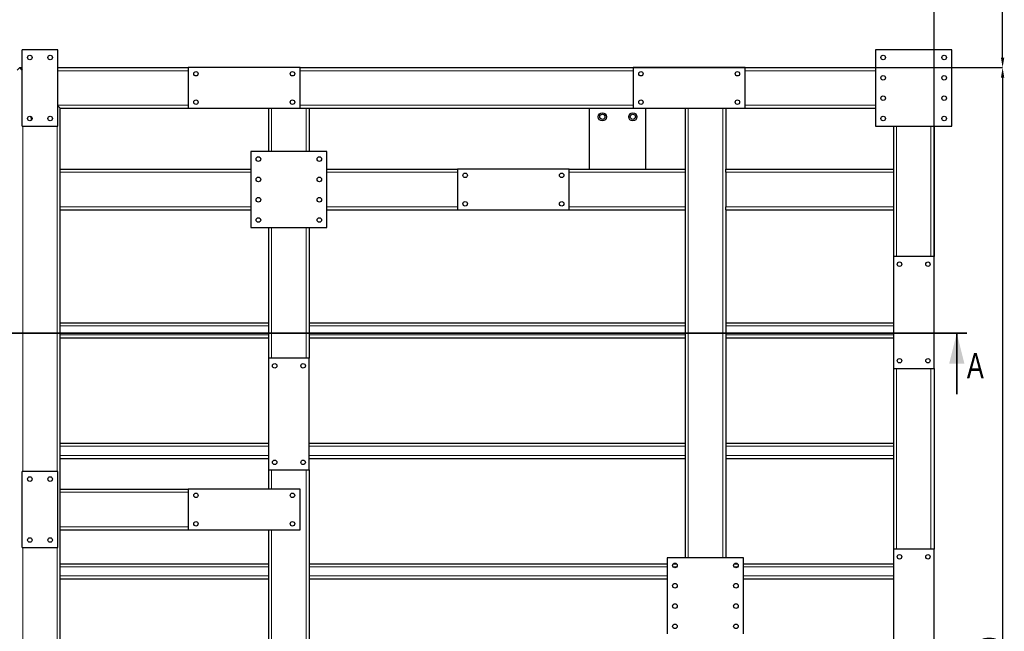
# Model space of a CAD drawing. Header units: millimetres. Extents: x 0 to 1712, y 0 to 594.
# Tile 16 of 18: x 1356 to 1550, y 204 to 325. Entities that reach past the tile are written whole.
import ezdxf

# ---------------------------------------------------------------- set-up
doc = ezdxf.new("R2010")
doc.units = ezdxf.units.MM
doc.header["$PDSIZE"] = -1
doc.layers.add('COTES', color=1, linetype='Continuous')
doc.layers.add('TRAIT-FINS', color=9, linetype='Continuous')
doc.layers.add('TRAIT-FORT', color=4, linetype='Continuous', lineweight=25)
doc.styles.add('SLDTEXTSTYLE0', font='TXT', dxfattribs={"width": 0.75})
doc.dimstyles.new('SLDDIMSTYLE7', dxfattribs={"dimtxt": 3.5, "dimasz": 2, "dimexe": 0, "dimexo": 0.0625, "dimgap": 0.875, "dimtad": 1, "dimdec": 0, "dimlfac": 10, "dimrnd": 1e-09, "dimzin": 12, "dimdsep": 46, "dimtxsty": 'SLDTEXTSTYLE0', "dimsah": 1, "dimcen": 0.09, "dimadec": 0, "dimazin": 3, "dimtfac": 1, "dimtdec": 0, "dimtofl": 0, "dimtmove": 0, "dimatfit": 3, "dimfxl": 1, "dimfrac": 2, "dimtolj": 1, "dimtzin": 12, "dimarcsym": 0})

# ---------------------------------------------------------------- blocks, each defined once
blk = doc.blocks.new('*D286')
at = {"layer": 'COTES', "color": 0, "lineweight": -2, "transparency": 16777216}
for p, q in [((1309.99, 370.67), (1309.99, 550.9)), ((1311.99, 550.9), (1533.99, 550.9)), ((1535.99, 278.27), (1535.99, 550.9))]:
    blk.add_line(p, q, dxfattribs=at)
at = {"layer": 'COTES', "color": 0, "transparency": 16777216}
for points in [[(1311.99, 551.24), (1311.99, 550.57), (1309.99, 550.9)], [(1533.99, 551.24), (1533.99, 550.57), (1535.99, 550.9)]]:
    blk.add_solid(points, dxfattribs=at)
at = {"layer": 'Defpoints', "color": 0, "transparency": 16777216}
for p in [(1535.99, 550.9), (1309.99, 370.6), (1535.99, 278.2)]:
    blk.add_point(p, dxfattribs=at)
at = {"layer": 'COTES', "color": 0, "transparency": 16777216, "insert": (1422.99, 555.28), "char_height": 3.5, "attachment_point": 2, "style": 'SLDTEXTSTYLE0'}
blk.add_mtext('\\A1;2260', dxfattribs=at)
blk = doc.blocks.new('*D289')
at = {"layer": 'COTES', "color": 0, "lineweight": -2, "transparency": 16777216}
for p, q in [((1272.86, 537.4), (1549.49, 537.4)), ((1549.49, 317.4), (1549.49, 535.4)), ((1411.26, 315.4), (1549.49, 315.4))]:
    blk.add_line(p, q, dxfattribs=at)
at = {"layer": 'COTES', "color": 0, "transparency": 16777216}
for points in [[(1549.16, 535.4), (1549.83, 535.4), (1549.49, 537.4)], [(1549.16, 317.4), (1549.83, 317.4), (1549.49, 315.4)]]:
    blk.add_solid(points, dxfattribs=at)
at = {"layer": 'Defpoints', "color": 0, "transparency": 16777216}
for p in [(1272.79, 537.4), (1549.49, 537.4), (1411.19, 315.4)]:
    blk.add_point(p, dxfattribs=at)
at = {"layer": 'COTES', "color": 0, "transparency": 16777216, "insert": (1545.12, 426.4), "char_height": 3.5, "attachment_point": 2, "rotation": 90, "style": 'SLDTEXTSTYLE0'}
blk.add_mtext('\\A1;2220', dxfattribs=at)
blk = doc.blocks.new('*D290')
at = {"layer": 'COTES', "color": 0, "lineweight": -2, "transparency": 16777216}
for p, q in [((1498.86, 315.4), (1549.49, 315.4)), ((1549.49, 313.4), (1549.49, 85.4)), ((1498.86, 83.4), (1549.49, 83.4))]:
    blk.add_line(p, q, dxfattribs=at)
at = {"layer": 'COTES', "color": 0, "transparency": 16777216}
for points in [[(1549.16, 313.4), (1549.83, 313.4), (1549.49, 315.4)], [(1549.16, 85.4), (1549.83, 85.4), (1549.49, 83.4)]]:
    blk.add_solid(points, dxfattribs=at)
at = {"layer": 'Defpoints', "color": 0, "transparency": 16777216}
for p in [(1498.79, 315.4), (1498.79, 83.4), (1549.49, 83.4)]:
    blk.add_point(p, dxfattribs=at)
at = {"layer": 'COTES', "color": 0, "transparency": 16777216, "insert": (1545.12, 199.4), "char_height": 3.5, "attachment_point": 2, "rotation": 90, "style": 'SLDTEXTSTYLE0'}
blk.add_mtext('\\A1;2320', dxfattribs=at)

msp = doc.modelspace()

# ---------------------------------------------------------------- linework, layer by layer
at = {"lineweight": 35}
for p, q in [((1542.48, 263.12), (991.85, 263.12)), ((1540.48, 251.12), (1540.48, 263.12))]:
    msp.add_line(p, q, dxfattribs=at)
msp.add_solid([(1540.48, 263.12), (1538.98, 257.12), (1541.98, 257.12)], dxfattribs=at)
at = {"layer": 'TRAIT-FINS', "lineweight": 18}
for p, q in [((1363.49, 314.8), (1389.19, 314.8)), ((1411.19, 314.8), (1476.79, 314.8)), ((1498.79, 314.8), (1524.49, 314.8)), ((1363.49, 308), (1389.19, 308)), ((1405.59, 307.4), (1405.59, 298.9)), ((1411.19, 308), (1476.79, 308)), ((1412.39, 307.4), (1412.39, 298.9)), ((1487.59, 307.4), (1487.59, 218.9)), ((1494.39, 307.4), (1494.39, 218.9)), ((1498.79, 308), (1524.49, 308)), ((1356.59, 235.9), (1356.59, 303.9)), ((1363.39, 235.9), (1363.39, 303.9)), ((1528.59, 303.9), (1528.59, 278.2)), ((1535.39, 303.9), (1535.39, 278.2)), ((1363.99, 294.8), (1401.49, 294.8)), ((1416.49, 294.8), (1442.19, 294.8)), ((1464.19, 294.8), (1486.99, 294.8)), ((1494.99, 294.8), (1527.99, 294.8)), ((1363.99, 288), (1401.49, 288)), ((1416.49, 288), (1442.19, 288)), ((1464.19, 288), (1486.99, 288)), ((1494.99, 288), (1527.99, 288)), ((1405.59, 283.9), (1405.59, 258.2)), ((1412.39, 283.9), (1412.39, 258.2)), ((1363.99, 264.58), (1404.99, 264.58)), ((1412.99, 264.58), (1486.99, 264.58)), ((1494.99, 264.58), (1527.99, 264.58)), ((1363.99, 262.78), (1404.99, 262.78)), ((1412.99, 262.78), (1486.99, 262.78)), ((1494.99, 262.78), (1527.99, 262.78)), ((1528.59, 256.2), (1528.59, 220.6)), ((1535.39, 256.2), (1535.39, 220.6)), ((1363.99, 240.86), (1404.99, 240.86)), ((1412.99, 240.86), (1486.99, 240.86)), ((1494.99, 240.86), (1527.99, 240.86)), ((1363.99, 239.06), (1404.99, 239.06)), ((1412.99, 239.06), (1486.99, 239.06)), ((1494.99, 239.06), (1527.99, 239.06)), ((1405.59, 236.2), (1405.59, 232.4)), ((1412.39, 236.2), (1412.39, 117.9)), ((1363.99, 231.8), (1389.19, 231.8)), ((1363.99, 225), (1389.19, 225)), ((1405.59, 224.4), (1405.59, 169.4)), ((1356.59, 172.9), (1356.59, 220.9)), ((1363.39, 172.9), (1363.39, 220.9)), ((1363.99, 217.14), (1404.99, 217.14)), ((1412.99, 217.14), (1483.49, 217.14)), ((1484.63, 217.14), (1485.36, 217.14)), ((1496.63, 217.14), (1497.36, 217.14)), ((1498.49, 217.14), (1527.99, 217.14)), ((1363.99, 215.34), (1404.99, 215.34)), ((1412.99, 215.34), (1483.49, 215.34)), ((1498.49, 215.34), (1527.99, 215.34))]:
    msp.add_line(p, q, dxfattribs=at)
at = {"layer": 'TRAIT-FORT', "lineweight": 25}
for p, q in [((1363.49, 318.9), (1356.49, 318.9)), ((1356.49, 303.9), (1356.49, 318.9)), ((1363.49, 303.9), (1363.49, 318.9)), ((1539.49, 318.9), (1524.49, 318.9)), ((1524.49, 318.9), (1524.49, 303.9)), ((1539.49, 303.9), (1539.49, 318.9)), ((1355.49, 314.9), (1355.99, 315.4)), ((1355.99, 315.4), (1356.49, 314.9)), ((1356.49, 314.9), (1355.99, 315.4)), ((1355.99, 315.4), (1356.49, 315.4)), ((1363.49, 315.4), (1389.19, 315.4)), ((1389.19, 315.4), (1389.19, 307.4)), ((1411.19, 315.4), (1389.19, 315.4)), ((1411.19, 307.4), (1411.19, 315.4)), ((1411.19, 315.4), (1476.79, 315.4)), ((1476.79, 315.4), (1476.79, 307.4)), ((1498.79, 315.4), (1476.79, 315.4)), ((1498.79, 307.4), (1498.79, 315.4)), ((1498.79, 315.4), (1524.49, 315.4)), ((1363.49, 307.9), (1363.99, 307.4)), ((1363.99, 307.4), (1363.49, 307.9)), ((1363.99, 295.4), (1363.99, 307.4)), ((1363.99, 307.4), (1389.19, 307.4)), ((1389.19, 307.4), (1411.19, 307.4)), ((1404.99, 307.4), (1404.99, 298.9)), ((1411.19, 307.4), (1412.39, 307.4)), ((1412.39, 307.4), (1412.99, 307.4)), ((1412.99, 307.4), (1412.99, 298.9)), ((1412.99, 307.4), (1476.79, 307.4)), ((1468.19, 295.4), (1468.19, 307.4)), ((1476.79, 307.4), (1498.79, 307.4)), ((1479.19, 307.4), (1479.19, 295.4)), ((1486.99, 307.4), (1486.99, 295.4)), ((1494.99, 307.4), (1494.99, 295.4)), ((1498.79, 307.4), (1524.49, 307.4)), ((1356.49, 303.9), (1363.49, 303.9)), ((1524.49, 303.9), (1539.49, 303.9)), ((1527.99, 303.9), (1527.99, 295.4)), ((1535.99, 303.9), (1535.99, 278.2)), ((1401.49, 298.9), (1401.49, 283.9)), ((1416.49, 298.9), (1401.49, 298.9)), ((1416.49, 283.9), (1416.49, 298.9)), ((1363.99, 295.4), (1401.49, 295.4)), ((1363.99, 294.8), (1363.99, 295.4)), ((1363.99, 288), (1363.99, 294.8)), ((1416.49, 295.4), (1442.19, 295.4)), ((1442.19, 295.4), (1442.19, 287.4)), ((1464.19, 295.4), (1442.19, 295.4)), ((1464.19, 295.4), (1486.99, 295.4)), ((1464.19, 287.4), (1464.19, 295.4)), ((1486.99, 295.4), (1486.99, 294.8)), ((1486.99, 294.8), (1486.99, 288)), ((1494.99, 295.4), (1527.99, 295.4)), ((1494.99, 294.8), (1494.99, 295.4)), ((1494.99, 294.8), (1494.99, 288)), ((1527.99, 295.4), (1527.99, 294.8)), ((1527.99, 294.8), (1527.99, 288)), ((1363.99, 287.4), (1363.99, 288)), ((1363.99, 287.4), (1401.49, 287.4)), ((1363.99, 232.4), (1363.99, 287.4)), ((1416.49, 287.4), (1442.19, 287.4)), ((1442.19, 287.4), (1464.19, 287.4)), ((1464.19, 287.4), (1486.99, 287.4)), ((1486.99, 288), (1486.99, 287.4)), ((1486.99, 287.4), (1486.99, 218.9)), ((1494.99, 287.4), (1494.99, 288)), ((1494.99, 287.4), (1494.99, 218.9)), ((1494.99, 287.4), (1527.99, 287.4)), ((1527.99, 288), (1527.99, 287.4)), ((1527.99, 287.4), (1527.99, 278.2)), ((1401.49, 283.9), (1416.49, 283.9)), ((1404.99, 283.9), (1404.99, 258.2)), ((1412.99, 283.9), (1412.99, 258.2)), ((1527.99, 278.2), (1527.99, 256.2)), ((1535.99, 278.2), (1527.99, 278.2)), ((1535.99, 256.2), (1535.99, 278.2)), ((1363.99, 265.18), (1404.99, 265.18)), ((1412.99, 265.18), (1486.99, 265.18)), ((1494.99, 265.18), (1527.99, 265.18)), ((1363.99, 262.18), (1404.99, 262.18)), ((1412.99, 262.18), (1486.99, 262.18)), ((1494.99, 262.18), (1527.99, 262.18)), ((1404.99, 258.2), (1404.99, 236.2)), ((1412.99, 258.2), (1404.99, 258.2)), ((1412.99, 236.2), (1412.99, 258.2)), ((1527.99, 256.2), (1527.99, 220.6)), ((1527.99, 256.2), (1535.99, 256.2)), ((1535.99, 256.2), (1535.99, 220.6)), ((1363.99, 241.46), (1404.99, 241.46)), ((1412.99, 241.46), (1486.99, 241.46)), ((1494.99, 241.46), (1527.99, 241.46)), ((1363.99, 238.46), (1404.99, 238.46)), ((1412.99, 238.46), (1486.99, 238.46)), ((1494.99, 238.46), (1527.99, 238.46)), ((1356.49, 220.9), (1356.49, 235.9)), ((1363.49, 235.9), (1356.49, 235.9)), ((1363.49, 220.9), (1363.49, 235.9)), ((1404.99, 236.2), (1404.99, 232.4)), ((1404.99, 236.2), (1412.99, 236.2)), ((1412.99, 236.2), (1412.99, 169.4)), ((1363.99, 232.4), (1389.19, 232.4)), ((1363.99, 231.8), (1363.99, 232.4)), ((1363.99, 225), (1363.99, 231.8)), ((1389.19, 232.4), (1389.19, 224.4)), ((1411.19, 232.4), (1389.19, 232.4)), ((1411.19, 224.4), (1411.19, 232.4)), ((1363.99, 224.4), (1363.99, 225)), ((1363.99, 169.4), (1363.99, 224.4)), ((1363.99, 224.4), (1389.19, 224.4)), ((1389.19, 224.4), (1411.19, 224.4)), ((1404.99, 224.4), (1404.99, 169.4)), ((1356.49, 220.9), (1363.49, 220.9)), ((1527.99, 220.6), (1527.99, 198.6)), ((1535.99, 220.6), (1527.99, 220.6)), ((1535.99, 198.6), (1535.99, 220.6)), ((1363.99, 217.74), (1404.99, 217.74)), ((1412.99, 217.74), (1483.49, 217.74)), ((1483.49, 218.9), (1483.49, 203.9)), ((1498.49, 218.9), (1483.49, 218.9)), ((1484.7, 217.74), (1485.29, 217.74)), ((1496.7, 217.74), (1497.29, 217.74)), ((1498.49, 203.9), (1498.49, 218.9)), ((1498.49, 217.74), (1527.99, 217.74)), ((1363.99, 214.74), (1404.99, 214.74)), ((1412.99, 214.74), (1483.49, 214.74)), ((1498.49, 214.74), (1527.99, 214.74))]:
    msp.add_line(p, q, dxfattribs=at)
for centre, radius in [((1357.99, 317.4), 0.45), ((1361.99, 317.4), 0.45), ((1525.99, 317.4), 0.45), ((1537.99, 317.4), 0.45), ((1390.69, 314.2), 0.44), ((1409.69, 314.2), 0.44), ((1478.29, 314.2), 0.44), ((1497.29, 314.2), 0.44), ((1525.99, 313.4), 0.45), ((1537.99, 313.4), 0.45), ((1390.69, 308.6), 0.44), ((1409.69, 308.6), 0.44), ((1478.29, 308.6), 0.44), ((1497.29, 308.6), 0.44), ((1525.99, 309.4), 0.45), ((1537.99, 309.4), 0.45), ((1470.7, 305.72), 0.8), ((1476.7, 305.72), 0.8), ((1357.99, 305.4), 0.45), ((1361.99, 305.4), 0.45), ((1470.7, 305.72), 0.51), ((1476.7, 305.72), 0.51), ((1525.99, 305.4), 0.45), ((1537.99, 305.4), 0.45), ((1402.99, 297.4), 0.45), ((1414.99, 297.4), 0.45), ((1443.69, 294.2), 0.44), ((1462.69, 294.2), 0.44), ((1402.99, 293.4), 0.45), ((1414.99, 293.4), 0.45), ((1402.99, 289.4), 0.45), ((1414.99, 289.4), 0.45), ((1443.69, 288.6), 0.44), ((1462.69, 288.6), 0.44), ((1402.99, 285.4), 0.45), ((1414.99, 285.4), 0.45), ((1529.19, 276.7), 0.44), ((1534.79, 276.7), 0.44), ((1529.19, 257.7), 0.44), ((1534.79, 257.7), 0.44), ((1406.19, 256.7), 0.44), ((1411.79, 256.7), 0.44), ((1406.19, 237.7), 0.44), ((1411.79, 237.7), 0.44), ((1357.99, 234.4), 0.45), ((1361.99, 234.4), 0.45), ((1390.69, 231.2), 0.44), ((1409.69, 231.2), 0.44), ((1390.69, 225.6), 0.44), ((1409.69, 225.6), 0.44), ((1357.99, 222.4), 0.45), ((1361.99, 222.4), 0.45), ((1529.19, 219.1), 0.44), ((1534.79, 219.1), 0.44), ((1484.99, 217.4), 0.45), ((1496.99, 217.4), 0.45), ((1484.99, 213.4), 0.45), ((1496.99, 213.4), 0.45), ((1484.99, 209.4), 0.45), ((1496.99, 209.4), 0.45), ((1484.99, 205.4), 0.45), ((1496.99, 205.4), 0.45)]:
    msp.add_circle(centre, radius, dxfattribs=at)
msp.add_arc((1359.7, 305.72), 1.5, 177.3973, 203.5727, dxfattribs=at)

# ---------------------------------------------------------------- texts
at = {"insert": (1542.45, 259.21), "char_height": 5, "attachment_point": 1, "style": 'SLDTEXTSTYLE0'}
msp.add_mtext('A', dxfattribs=at)

# ---------------------------------------------------------------- dimensions: what is measured, and where the dimension line sits
at = {"layer": 'COTES'}
dim = msp.add_linear_dim(base=(1535.99, 550.9), p1=(1309.99, 370.6), p2=(1535.99, 278.2), dimstyle='SLDDIMSTYLE7', dxfattribs=at)
dim.commit()
dim.dimension.update_dxf_attribs({"geometry": '*D286', "text_midpoint": (1422.99, 550.9), "dimtype": 160})
for base, p1, p2, picture, middle in [((1549.49, 537.4), (1411.19, 315.4), (1272.79, 537.4), '*D289', (1549.49, 426.4)), ((1549.49, 83.4), (1498.79, 315.4), (1498.79, 83.4), '*D290', (1549.49, 199.4))]:
    dim = msp.add_linear_dim(base=base, p1=p1, p2=p2, angle=90, dimstyle='SLDDIMSTYLE7', dxfattribs=at)
    dim.commit()
    dim.dimension.update_dxf_attribs({"geometry": picture, "text_midpoint": middle, "dimtype": 160})

doc.saveas('drawing.dxf')
